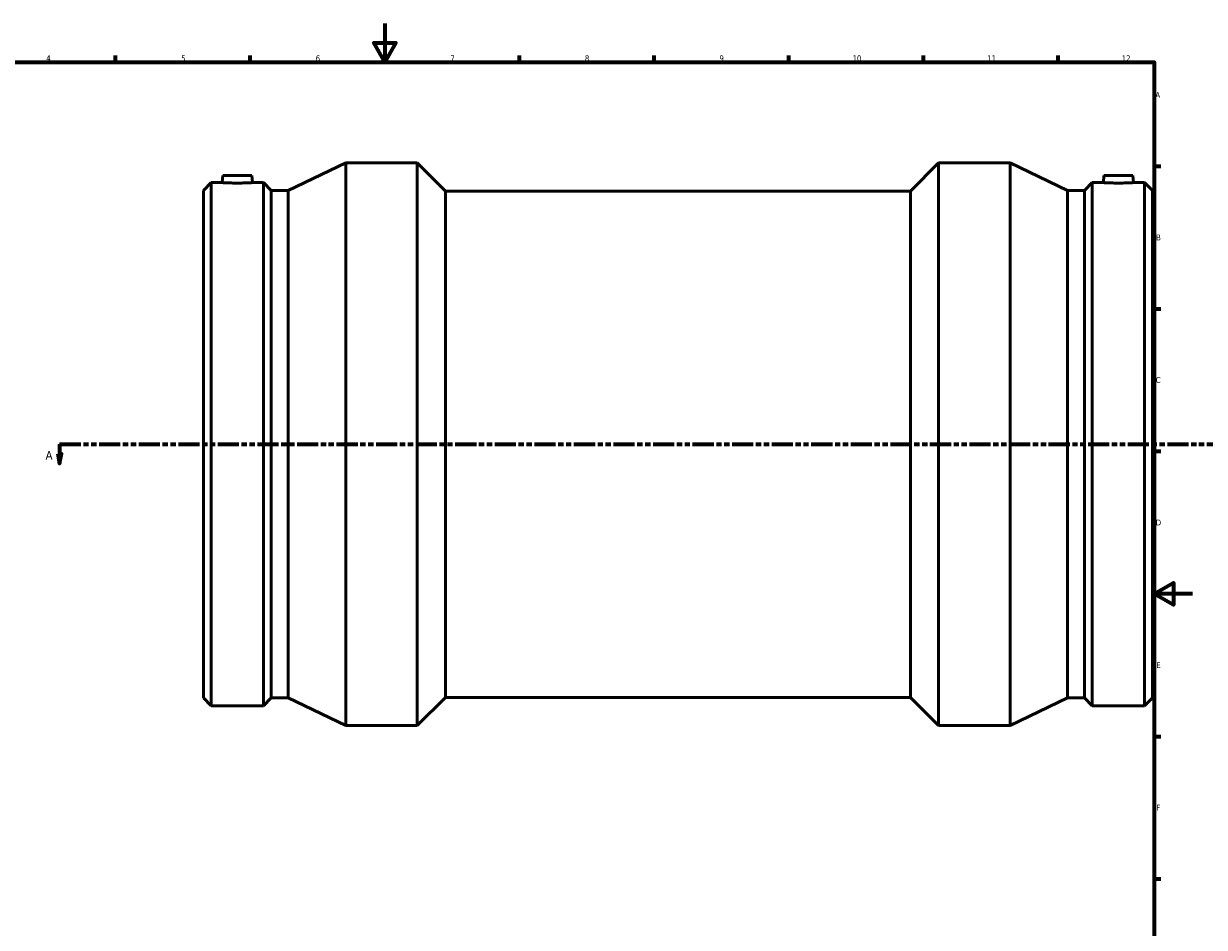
# Model space of a CAD drawing. Header units: millimetres. Extents: x -296 to 1653, y -348 to 1697.
# Tile 3 of 8: x 232 to 847, y 123 to 594. Entities that reach past the tile are written whole.
import ezdxf

# ---------------------------------------------------------------- set-up
doc = ezdxf.new("R2010")
doc.units = ezdxf.units.MM
doc.linetypes.add('DOUBLE_DASH_CHAIN', pattern=[1.2403, 0.6614, -0.0827, 0.1654, -0.0827, 0.1654, -0.0827])
for name, color, linetype, lineweight in [('Border (ANSI)', 7, 'Continuous', 70), ('Section Line (ANSI)', 7, 'DOUBLE_DASH_CHAIN', 70), ('Visible (ANSI)', 7, 'Continuous', 50)]:
    doc.layers.add(name, color=color, linetype=linetype, lineweight=lineweight)
doc.styles.add('Label Text (ANSI)', font='tahoma.ttf')
doc.styles.add('Note Text (ANSI)', font='tahoma.ttf')

# ---------------------------------------------------------------- blocks, each defined once
blk = doc.blocks.new('Borders Default Border')
at = {"layer": 'Border (ANSI)'}
for p, q in [((280.33, 574), (280.33, 577.45)), ((350.42, 574), (350.42, 577.45)), ((490.58, 574), (490.58, 577.45)), ((560.67, 574), (560.67, 577.45)), ((630.75, 574), (630.75, 577.45)), ((700.83, 574), (700.83, 577.45)), ((770.92, 574), (770.92, 577.45)), ((821, 519.75), (824.45, 519.75)), ((821, 445.5), (824.45, 445.5)), ((821, 371.25), (824.45, 371.25)), ((821, 222.75), (824.45, 222.75)), ((821, 148.5), (824.45, 148.5))]:
    blk.add_line(p, q, dxfattribs=at)
at = {"layer": 'Border (ANSI)', "flags": 128}
for points in [[(420.5, 594), (420.5, 574), (414.73, 584), (426.27, 584), (420.5, 574)], [(20, 20), (20, 574), (821, 574), (821, 20), (20, 20)], [(841, 297), (821, 297), (831, 302.77), (831, 291.23), (821, 297)]]:
    blk.add_lwpolyline(points, dxfattribs=at)
at = {"layer": 'Border (ANSI)', "color": 230, "true_color": 0xff0080, "attachment_point": 7, "style": 'Note Text (ANSI)'}
for s, insert, char_height in [('4', (244.23, 574.4), 3.05), ('5', (314.48, 574.34), 3.05), ('6', (384.49, 574.34), 3.05), ('7', (454.6, 574.4), 3.05), ('8', (524.63, 574.33), 3.05), ('9', (594.7, 574.34), 3.05), ('10', (663.96, 574.34), 3.048), ('11', (734.04, 574.4), 3.048), ('12', (804.13, 574.4), 3.048), ('A', (821.63, 555.35), 3.05), ('B', (821.99, 481.1), 3.05), ('C', (821.8, 406.8), 3.05), ('D', (821.81, 332.6), 3.05), ('E', (822.05, 258.35), 3.05), ('F', (822.14, 184.1), 3.05)]:
    blk.add_mtext(s, dxfattribs=dict(at, insert=insert, char_height=char_height))
blk = doc.blocks.new('2dTransSection0')
at = {"layer": 'Section Line (ANSI)', "linetype": 'Continuous'}
for p, q in [((250.23, 369.93), (251.23, 364.93)), ((252.23, 369.93), (250.23, 369.93)), ((251.23, 374.93), (262.22, 374.93)), ((251.23, 374.93), (251.23, 369.93)), ((251.23, 369.93), (251.23, 364.93)), ((251.23, 364.93), (252.23, 369.93))]:
    blk.add_line(p, q, dxfattribs=at)
at = {"layer": 'Section Line (ANSI)', "linetype": 'DOUBLE_DASH_CHAIN', "ltscale": 16.602882}
blk.add_line((251.23, 374.93), (900.59, 374.93), dxfattribs=at)
at = {"layer": 'Section Line (ANSI)', "linetype": 'Continuous', "flags": 128}
blk.add_lwpolyline([(250.23, 369.93), (251.23, 364.93), (252.23, 369.93), (250.23, 369.93)], dxfattribs=at)
at = {"layer": 'Section Line (ANSI)'}
blk.add_solid([(250.23, 369.93), (251.23, 364.93), (252.23, 369.93), (250.23, 369.93)], dxfattribs=at)
at = {"layer": 'Section Line (ANSI)', "insert": (243.87, 366.86), "char_height": 4.57, "attachment_point": 7, "style": 'Label Text (ANSI)'}
blk.add_mtext('A', dxfattribs=at)

msp = doc.modelspace()

# ---------------------------------------------------------------- linework, layer by layer
at = {"layer": 'Visible (ANSI)'}
for p, q in [((370.256, 507.085), (400.131, 521.427)), ((400.131, 228.427), (400.131, 521.427)), ((400.131, 521.427), (437.351, 521.427)), ((437.351, 228.427), (437.351, 521.427)), ((452.001, 506.777), (437.351, 521.427)), ((694.061, 506.777), (708.711, 521.427)), ((708.711, 228.427), (708.711, 521.427)), ((708.711, 521.427), (745.931, 521.427)), ((745.931, 228.427), (745.931, 521.427)), ((775.806, 507.085), (745.931, 521.427)), ((326.031, 507.085), (330.119, 511.172)), ((330.119, 238.682), (330.119, 511.172)), ((330.119, 511.172), (335.893, 511.172)), ((336.221, 514.927), (335.893, 511.172)), ((336.221, 514.927), (351.221, 514.927)), ((351.221, 514.927), (351.55, 511.172)), ((351.55, 511.172), (357.324, 511.172)), ((357.324, 238.682), (357.324, 511.172)), ((361.411, 507.085), (357.324, 511.172)), ((784.651, 507.085), (788.739, 511.172)), ((788.739, 238.682), (788.739, 511.172)), ((788.739, 511.172), (794.513, 511.172)), ((794.841, 514.927), (794.513, 511.172)), ((809.841, 514.927), (794.841, 514.927)), ((809.841, 514.927), (810.17, 511.172)), ((810.17, 511.172), (815.944, 511.172)), ((815.944, 238.682), (815.944, 511.172)), ((820.031, 507.085), (815.944, 511.172)), ((326.031, 242.77), (326.031, 507.085)), ((361.411, 242.77), (361.411, 507.085)), ((361.411, 507.085), (370.256, 507.085)), ((370.256, 242.77), (370.256, 507.085)), ((452.001, 243.077), (452.001, 506.777)), ((452.001, 506.777), (694.061, 506.777)), ((694.061, 243.077), (694.061, 506.777)), ((775.806, 242.77), (775.806, 507.085)), ((775.806, 507.085), (784.651, 507.085)), ((784.651, 242.77), (784.651, 507.085)), ((820.031, 242.77), (820.031, 507.085)), ((326.031, 242.77), (330.119, 238.682)), ((361.411, 242.77), (357.324, 238.682)), ((361.411, 242.77), (370.256, 242.77)), ((370.256, 242.77), (400.131, 228.427)), ((452.001, 243.077), (437.351, 228.427)), ((452.001, 243.077), (694.061, 243.077)), ((694.061, 243.077), (708.711, 228.427)), ((775.806, 242.77), (745.931, 228.427)), ((775.806, 242.77), (784.651, 242.77)), ((784.651, 242.77), (788.739, 238.682)), ((820.031, 242.77), (815.944, 238.682)), ((330.119, 238.682), (357.324, 238.682)), ((788.739, 238.682), (815.944, 238.682)), ((400.131, 228.427), (437.351, 228.427)), ((708.711, 228.427), (745.931, 228.427))]:
    msp.add_line(p, q, dxfattribs=at)
for points, knots in [([(351.55, 511.172), (351.55, 511.172), (351.354, 511.161), (350.557, 511.118), (349.955, 511.088), (348.566, 511.031), (347.686, 511.001), (345.756, 510.958), (344.706, 510.946), (342.736, 510.946), (341.687, 510.958), (339.756, 511.001), (338.876, 511.031), (337.487, 511.088), (336.886, 511.118), (336.089, 511.161), (335.893, 511.172), (335.893, 511.172)], [1.1813321, 1.1813321, 1.1813321, 1.1813321, 1.4765799, 1.4765799, 1.7718277, 1.7718277, 2.0672459, 2.0672459, 2.3626641, 2.3626641, 2.6580823, 2.6580823, 2.9535006, 2.9535006, 3.2487484, 3.2487484, 3.5439962, 3.5439962, 3.5439962, 3.5439962]), ([(802.341, 510.946), (801.356, 510.946), (800.307, 510.958), (798.376, 511.001), (797.496, 511.031), (796.107, 511.088), (795.506, 511.118), (794.709, 511.161), (794.513, 511.172), (794.513, 511.172)], [0, 0, 0, 0, 0.2954182, 0.2954182, 0.5908365, 0.5908365, 0.8860843, 0.8860843, 1.1813321, 1.1813321, 1.1813321, 1.1813321]), ([(810.17, 511.172), (810.17, 511.172), (809.974, 511.161), (809.177, 511.118), (808.575, 511.088), (807.186, 511.031), (806.306, 511.001), (804.376, 510.958), (803.326, 510.946), (802.341, 510.946)], [3.5439962, 3.5439962, 3.5439962, 3.5439962, 3.839244, 3.839244, 4.1344918, 4.1344918, 4.42991, 4.42991, 4.7253282, 4.7253282, 4.7253282, 4.7253282])]:
    msp.add_open_spline(points, degree=3, knots=knots, dxfattribs=at)

# ---------------------------------------------------------------- block references
msp.add_blockref('Borders Default Border', (0, 0))
at = {"layer": 'Section Line (ANSI)'}
msp.add_blockref('2dTransSection0', (0, 0), dxfattribs=at)

doc.saveas('drawing.dxf')
